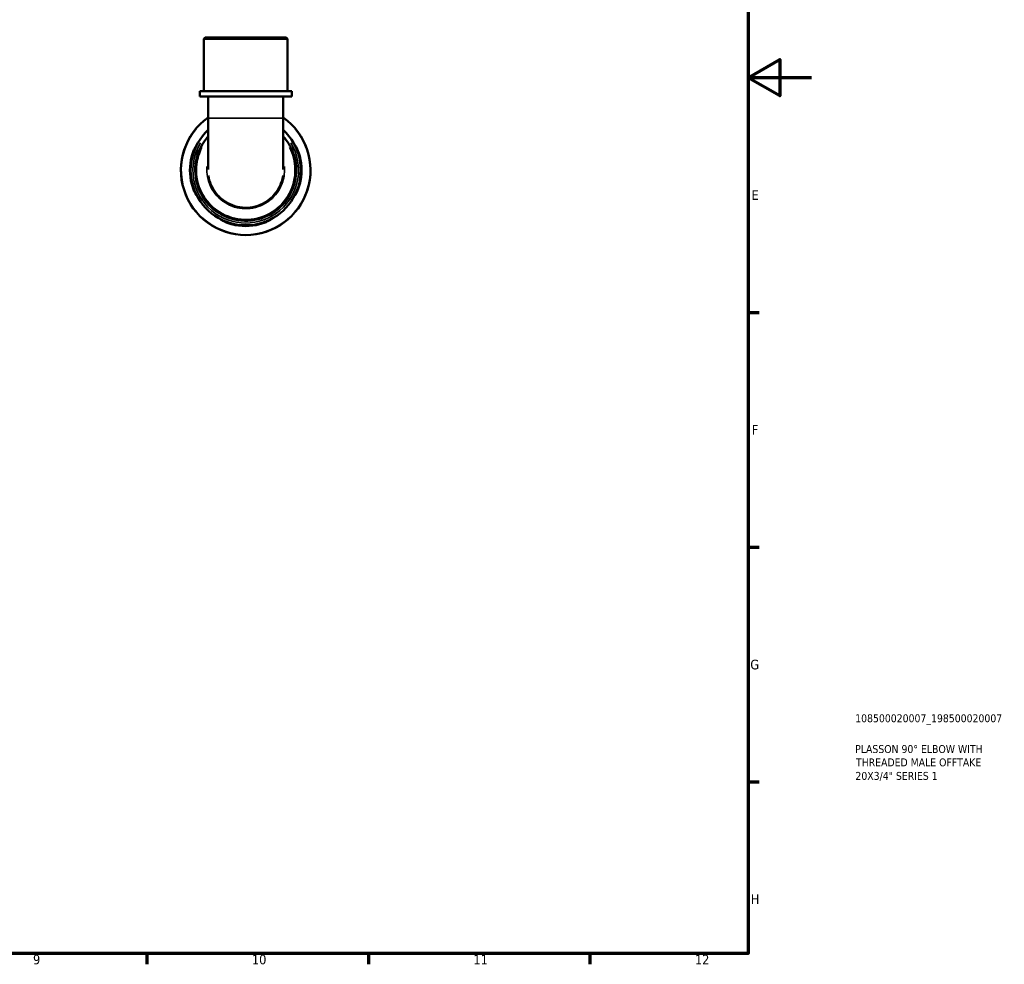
# Model space of a CAD drawing. Header units: millimetres. Extents: x 0 to 902, y -198 to 594.
# Tile 4 of 5: x 590 to 902, y 17 to 315. Entities that reach past the tile are written whole.
import ezdxf

# ---------------------------------------------------------------- set-up
doc = ezdxf.new("R2010")
doc.units = ezdxf.units.MM
for name, color, linetype, lineweight in [('Border (ANSI)', 7, 'Continuous', 70), ('Title (ISO)', 7, 'Continuous', 50), ('Visible (ANSI)', 7, 'Continuous', 50), ('Visible Narrow (ANSI)', 7, 'Continuous', 35)]:
    doc.layers.add(name, color=color, linetype=linetype, lineweight=lineweight)
doc.styles.add('Note Text (ANSI)', font='tahoma.ttf')
doc.styles.add('Note Text (ISO)', font='tahoma.ttf')

# ---------------------------------------------------------------- blocks, each defined once
blk = doc.blocks.new('Borders Default Border')
at = {"layer": 'Border (ANSI)'}
for p, q in [((821, 222.75), (824.45, 222.75)), ((821, 148.5), (824.45, 148.5)), ((821, 74.25), (824.45, 74.25)), ((630.75, 20), (630.75, 16.55)), ((700.83, 20), (700.83, 16.55)), ((770.92, 20), (770.92, 16.55))]:
    blk.add_line(p, q, dxfattribs=at)
at = {"layer": 'Border (ANSI)', "flags": 128}
for points in [[(20, 20), (20, 574), (821, 574), (821, 20), (20, 20)], [(841, 297), (821, 297), (831, 302.77), (831, 291.23), (821, 297)]]:
    blk.add_lwpolyline(points, dxfattribs=at)
at = {"layer": 'Border (ANSI)', "color": 230, "true_color": 0xff0080, "attachment_point": 7, "style": 'Note Text (ANSI)'}
for s, insert, char_height in [('E', (822.05, 258.35), 3.05), ('F', (822.14, 184.1), 3.05), ('G', (821.66, 109.79), 3.05), ('H', (821.81, 35.6), 3.05), ('9', (594.7, 16.49), 3.05), ('10', (663.96, 16.49), 3.048), ('11', (734.04, 16.55), 3.048), ('12', (804.13, 16.55), 3.048)]:
    blk.add_mtext(s, dxfattribs=dict(at, insert=insert, char_height=char_height))
blk = doc.blocks.new('Title Blocks ISO')
at = {"layer": 'Title (ISO)', "color": 232, "true_color": 0xca0064, "style": 'Note Text (ISO)'}
for tag, p in [('PART_NUMBER_001', (33.84, 73.13)), ('DESCRIPTION_001', (33.84, 63.4)), ('DESCRIPTION_002', (34.09, 59.18)), ('DESCRIPTION_003', (33.91, 54.9))]:
    blk.add_attdef(tag, p, '', height=2.5, dxfattribs=at)

msp = doc.modelspace()

# ---------------------------------------------------------------- linework, layer by layer
at = {"layer": 'Visible (ANSI)'}
for p, q in [((649.189, 309.741), (648.779, 309.331)), ((675.22, 309.331), (648.779, 309.331)), ((648.779, 292.741), (648.779, 309.331)), ((649.189, 309.741), (674.81, 309.741)), ((674.81, 309.741), (675.22, 309.331)), ((675.22, 292.741), (675.22, 309.331)), ((676.542, 292.741), (647.457, 292.741)), ((647.457, 291.041), (647.457, 292.741)), ((676.542, 291.041), (647.457, 291.041)), ((650.101, 291.041), (650.101, 284.209)), ((673.898, 291.041), (673.898, 284.209)), ((676.542, 291.041), (676.542, 292.741)), ((650.101, 284.209), (650.101, 267.997)), ((673.898, 267.997), (673.898, 284.209))]:
    msp.add_line(p, q, dxfattribs=at)
for radius, start, end in [(20.5, 125.47954, 54.52046), (17.425, 133.0658, 46.9342), (17.642, 165.55775, 194.44225), (17.642, 345.55775, 14.44225), (17.642, 255.55775, 284.44225)]:
    msp.add_arc((661.999, 267.741), radius, start, end, dxfattribs=at)
for points, knots in [([(650.101, 278.423), (649.927, 278.23), (649.758, 278.032), (647.715, 275.52), (646.5, 272.674), (645.782, 266.908), (646.196, 264.006), (648.444, 258.796), (650.281, 256.496), (654.896, 253.131), (657.677, 252.082), (663.365, 251.558), (666.264, 252.07), (671.26, 254.433), (673.387, 256.201), (676.586, 260.626), (677.612, 263.309), (678.165, 268.576), (677.825, 271.14), (676.223, 275.299), (675.192, 276.979), (673.897, 278.423)], [-7.0147672, -7.0147672, -7.0147672, -7.0147672, -6.9660133, -6.9660133, -6.4071188, -6.4071188, -5.8758276, -5.8758276, -5.3424166, -5.3424166, -4.8042232, -4.8042232, -4.270638, -4.270638, -3.7674671, -3.7674671, -3.2461735, -3.2461735, -2.7739469, -2.7739469, -2.4100277, -2.4100277, -2.4100277, -2.4100277]), ([(644.915, 272.141), (644.958, 272.309), (645.004, 272.476), (645.188, 273.091), (645.342, 273.519), (645.666, 274.307), (645.834, 274.66), (646.112, 275.19), (646.224, 275.381), (646.374, 275.612), (646.414, 275.659), (646.417, 275.611), (646.377, 275.513), (646.228, 275.175), (646.119, 274.934), (645.851, 274.299), (645.688, 273.89), (645.533, 273.44)], [-1.003941, -1.003941, -1.003941, -1.003941, -0.951779, -0.951779, -0.8096244, -0.8096244, -0.6614293, -0.6614293, -0.5314993, -0.5314993, -0.4100475, -0.4100475, -0.2839859, -0.2839859, -0.1527824, -0.1527824, -0.000048, -0.000048, -0.000048, -0.000048]), ([(678.466, 273.44), (678.342, 273.799), (678.213, 274.132), (677.966, 274.736), (677.848, 275.001), (677.672, 275.397), (677.613, 275.531), (677.57, 275.662), (677.588, 275.656), (677.7, 275.5), (677.794, 275.349), (678.05, 274.886), (678.22, 274.551), (678.564, 273.761), (678.737, 273.308), (678.959, 272.601), (679.024, 272.372), (679.084, 272.141)], [-1.0740187, -1.0740187, -1.0740187, -1.0740187, -0.9522333, -0.9522333, -0.8233641, -0.8233641, -0.7007073, -0.7007073, -0.5768392, -0.5768392, -0.4496686, -0.4496686, -0.2965852, -0.2965852, -0.1421387, -0.1421387, -0.0703326, -0.0703326, -0.0703326, -0.0703326]), ([(645.533, 262.042), (645.657, 261.683), (645.785, 261.351), (646.033, 260.747), (646.15, 260.482), (646.326, 260.086), (646.385, 259.952), (646.428, 259.821), (646.41, 259.827), (646.298, 259.983), (646.204, 260.134), (645.948, 260.596), (645.779, 260.932), (645.435, 261.721), (645.262, 262.174), (645.04, 262.882), (644.974, 263.111), (644.915, 263.341)], [-1.0740187, -1.0740187, -1.0740187, -1.0740187, -0.9522333, -0.9522333, -0.8233641, -0.8233641, -0.7007073, -0.7007073, -0.5768392, -0.5768392, -0.4496686, -0.4496686, -0.2965852, -0.2965852, -0.1421387, -0.1421387, -0.0703326, -0.0703326, -0.0703326, -0.0703326]), ([(679.084, 263.341), (679.041, 263.174), (678.994, 263.007), (678.81, 262.392), (678.656, 261.963), (678.333, 261.176), (678.164, 260.822), (677.886, 260.293), (677.774, 260.102), (677.624, 259.871), (677.584, 259.824), (677.582, 259.871), (677.622, 259.97), (677.77, 260.308), (677.88, 260.549), (678.148, 261.183), (678.31, 261.592), (678.466, 262.042)], [-1.003941, -1.003941, -1.003941, -1.003941, -0.951779, -0.951779, -0.8096244, -0.8096244, -0.6614293, -0.6614293, -0.5314993, -0.5314993, -0.4100475, -0.4100475, -0.2839859, -0.2839859, -0.1527824, -0.1527824, -0.000048, -0.000048, -0.000048, -0.000048]), ([(657.599, 250.657), (657.432, 250.7), (657.265, 250.746), (656.65, 250.93), (656.221, 251.084), (655.434, 251.408), (655.08, 251.577), (654.551, 251.854), (654.36, 251.966), (654.129, 252.116), (654.082, 252.156), (654.129, 252.159), (654.228, 252.119), (654.566, 251.97), (654.807, 251.861), (655.441, 251.593), (655.85, 251.43), (656.3, 251.275)], [-1.003941, -1.003941, -1.003941, -1.003941, -0.951779, -0.951779, -0.8096244, -0.8096244, -0.6614293, -0.6614293, -0.5314993, -0.5314993, -0.4100475, -0.4100475, -0.2839859, -0.2839859, -0.1527824, -0.1527824, -0.000048, -0.000048, -0.000048, -0.000048]), ([(667.698, 251.275), (668.057, 251.399), (668.39, 251.527), (668.994, 251.775), (669.259, 251.892), (669.655, 252.068), (669.789, 252.127), (669.92, 252.17), (669.914, 252.152), (669.758, 252.04), (669.607, 251.946), (669.144, 251.69), (668.808, 251.521), (668.019, 251.177), (667.566, 251.004), (666.859, 250.782), (666.63, 250.716), (666.399, 250.657)], [-1.0740187, -1.0740187, -1.0740187, -1.0740187, -0.9522333, -0.9522333, -0.8233641, -0.8233641, -0.7007073, -0.7007073, -0.5768392, -0.5768392, -0.4496686, -0.4496686, -0.2965852, -0.2965852, -0.1421387, -0.1421387, -0.0703326, -0.0703326, -0.0703326, -0.0703326])]:
    msp.add_open_spline(points, degree=3, knots=knots, dxfattribs=at)
at = {"layer": 'Visible Narrow (ANSI)'}
for p, q in [((650.247, 284.209), (673.751, 284.209)), ((644.926, 272.141), (645.128, 272.141)), ((678.871, 272.141), (679.073, 272.141)), ((645.128, 263.341), (644.926, 263.341)), ((679.073, 263.341), (678.871, 263.341)), ((657.599, 250.668), (657.599, 250.87)), ((666.399, 250.87), (666.399, 250.668))]:
    msp.add_line(p, q, dxfattribs=at)
for radius, start, end in [(20.385, 140.14012, 39.85988), (16.707, 148.87, 31.13)]:
    msp.add_arc((661.999, 267.741), radius, start, end, dxfattribs=at)
for points, knots in [([(675.861, 274.889), (676.119, 274.388), (676.35, 273.872), (677.43, 271.054), (677.759, 268.554), (677.216, 263.421), (676.215, 260.807), (673.096, 256.495), (671.023, 254.773), (666.155, 252.472), (663.33, 251.973), (657.787, 252.483), (655.079, 253.505), (650.581, 256.783), (648.79, 259.024), (646.596, 264.1), (646.191, 266.928), (646.753, 271.484), (647.305, 273.259), (648.14, 274.888)], [2.6654397, 2.6654397, 2.6654397, 2.6654397, 2.7739469, 2.7739469, 3.2461735, 3.2461735, 3.7674671, 3.7674671, 4.270638, 4.270638, 4.8042232, 4.8042232, 5.3424166, 5.3424166, 5.8758276, 5.8758276, 6.4071188, 6.4071188, 6.759356, 6.759356, 6.759356, 6.759356]), ([(649.737, 268.928), (649.676, 268.131), (649.69, 267.328), (650.046, 264.256), (650.948, 262.054), (653.742, 258.514), (655.595, 257.155), (659.758, 255.581), (662.066, 255.377), (666.514, 256.214), (668.641, 257.285), (671.874, 260.276), (673.045, 262.116), (674.192, 265.669), (674.383, 267.31), (674.263, 268.928)], [-1.6317462, -1.6317462, -1.6317462, -1.6317462, -1.4394725, -1.4394725, -0.8880495, -0.8880495, -0.3548261, -0.3548261, 0.1823741, 0.1823741, 0.7336728, 0.7336728, 1.2416125, 1.2416125, 1.6317403, 1.6317403, 1.6317403, 1.6317403]), ([(673.752, 266.123), (673.654, 265.489), (673.507, 264.862), (672.681, 262.307), (671.548, 260.527), (668.421, 257.635), (666.365, 256.599), (662.064, 255.79), (659.832, 255.987), (655.807, 257.509), (654.015, 258.823), (651.408, 262.126), (650.563, 264.083), (650.245, 266.124)], [-1.4010781, -1.4010781, -1.4010781, -1.4010781, -1.2416125, -1.2416125, -0.7336728, -0.7336728, -0.1823741, -0.1823741, 0.3548261, 0.3548261, 0.8880495, 0.8880495, 1.4010926, 1.4010926, 1.4010926, 1.4010926])]:
    msp.add_open_spline(points, degree=3, knots=knots, dxfattribs=at)

# ---------------------------------------------------------------- block references
msp.add_blockref('Borders Default Border', (0, 0))
msp.add_blockref('Title Blocks ISO', (821, 20)).add_auto_attribs({'PART_NUMBER_001': '108500020007_198500020007', 'DESCRIPTION_001': 'PLASSON 90° ELBOW WITH', 'DESCRIPTION_002': 'THREADED MALE OFFTAKE', 'DESCRIPTION_003': '20X3/4" SERIES 1'})

doc.saveas('drawing.dxf')
